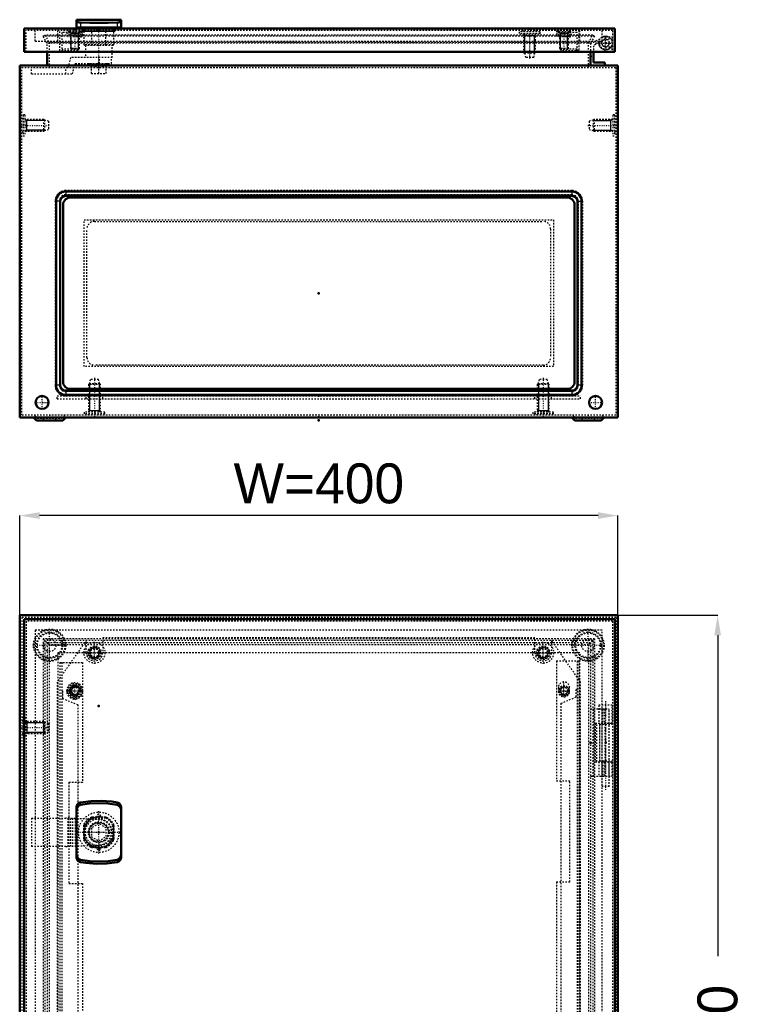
# Model space of a CAD drawing. Header units: millimetres. Extents: x 0 to 1537, y 0 to 1316.
# Tile 4 of 6: x 314 to 798, y 658 to 1316. Entities that reach past the tile are written whole.
import ezdxf

# ---------------------------------------------------------------- set-up
doc = ezdxf.new("R2010")
doc.units = ezdxf.units.MM
doc.linetypes.add('Center', pattern=[1.5, 0.45, -0.5, 0.05, -0.5])
doc.linetypes.add('Dashed', pattern=[2, 1, -1])
for name, color, linetype, lineweight in [('2d ConnectionPoints', 7, 'Continuous', 50), ('AM_0', 7, 'Continuous', 50), ('AM_4', 3, 'Continuous', 25), ('AM_5', 3, 'Continuous', 25), ('AM_7', 7, 'Center', 25), ('AM_9', 6, 'Dashed', 25)]:
    doc.layers.add(name, color=color, linetype=linetype, lineweight=lineweight)
doc.dimstyles.new('ISO-25', dxfattribs={"dimtxt": 2.5, "dimasz": 2.5, "dimexe": 1.25, "dimexo": 0.625, "dimtad": 1, "dimtxsty": 'Standard', "dimcen": 2.5, "dimadec": 0, "dimazin": 0, "dimtfac": 1, "dimtmove": 0, "dimatfit": 3, "dimfxl": 1, "dimarcsym": 0})

# ---------------------------------------------------------------- blocks, each defined once
blk = doc.blocks.new('20_AMP06040_MPL_0__0_in_MAS0604026R5_0__1300')
at = {"layer": 'AM_9'}
for p, q in [((658.57, 902.97), (369.57, 902.97)), ((369.57, 902.97), (369.57, 892.97)), ((658.57, 892.97), (658.57, 902.97)), ((358.57, 901.22), (339.07, 873.37)), ((358.57, 892.97), (358.57, 901.22)), ((689.07, 873.37), (669.57, 901.22)), ((669.57, 901.22), (669.57, 892.97)), ((339.07, 873.37), (339.07, 362.57)), ((689.07, 362.57), (689.07, 873.37)), ((339.07, 362.57), (358.57, 334.72)), ((669.57, 334.72), (689.07, 362.57)), ((358.57, 334.72), (358.57, 342.97)), ((369.57, 342.97), (369.57, 332.97)), ((658.57, 332.97), (658.57, 342.97)), ((669.57, 342.97), (669.57, 334.72)), ((369.57, 332.97), (658.57, 332.97))]:
    blk.add_line(p, q, dxfattribs=at)
for centre, start, end in [((364.07, 892.97), 180, 0), ((664.07, 892.97), 180, 0), ((364.07, 342.97), 0, 180), ((664.07, 342.97), 0, 180)]:
    blk.add_arc(centre, 5.5, start, end, dxfattribs=at)
blk = doc.blocks.new('21_MMSH06SS_0__right_1_0_in_MAS0604026R5_0__1300')
at = {"layer": 'AM_7'}
blk.add_line((705.77, 860.59), (705.77, 800.75), dxfattribs=at)
at = {"layer": 'AM_9'}
for p, q in [((695.77, 855.47), (708.27, 855.47)), ((697.77, 855.47), (697.77, 810.47)), ((701.27, 857.87), (701.27, 845.87)), ((710.27, 857.87), (701.27, 857.87)), ((703.27, 855.47), (703.27, 845.87)), ((703.32, 855.47), (703.32, 803.47)), ((703.5, 855.47), (703.5, 845.87)), ((704.51, 855.47), (704.51, 845.87)), ((705.27, 855.47), (705.27, 810.47)), ((708.22, 803.47), (708.22, 855.47)), ((708.27, 845.87), (708.27, 855.47)), ((710.27, 845.87), (710.27, 857.87)), ((698.86, 845.87), (710.27, 845.87)), ((698.86, 845.87), (698.86, 820.07)), ((699.87, 820.07), (699.87, 845.87)), ((698.86, 820.07), (710.27, 820.07)), ((701.27, 820.07), (701.27, 810.47)), ((703.27, 820.07), (703.27, 810.47)), ((703.5, 820.07), (703.5, 810.47)), ((704.51, 820.07), (704.51, 810.47)), ((708.27, 810.47), (708.27, 820.07)), ((710.27, 810.47), (710.27, 820.07)), ((695.77, 810.47), (710.27, 810.47)), ((708.22, 803.47), (703.32, 803.47))]:
    blk.add_line(p, q, dxfattribs=at)
blk = doc.blocks.new('23_ALL503_0_0__2_0_in_MAS0604026R5_0__1300')
at = {"layer": 'AM_0'}
for p, q in [((351.97, 756.6), (351.97, 789.33)), ((381.97, 789.33), (381.97, 756.6))]:
    blk.add_line(p, q, dxfattribs=at)
for points in [[(351.97, 789.33), (351.98, 789.65), (352.02, 789.96), (352.08, 790.27), (352.16, 790.57), (352.27, 790.86), (352.4, 791.14), (352.55, 791.41), (352.73, 791.66), (352.92, 791.9), (353.13, 792.11), (353.35, 792.3), (353.59, 792.47), (353.84, 792.62), (354.11, 792.74), (354.38, 792.83), (354.65, 792.9), (354.72, 792.91)], [(351.97, 787.34), (352.24, 788.94), (353.07, 790.33), (353.9, 790.99), (354.72, 791.29)], [(354.72, 792.91), (361.66, 793.77), (368.63, 793.95), (375.6, 793.45), (379.21, 792.91)], [(354.72, 791.29), (360.67, 792.16), (366.73, 792.47), (372.97, 792.18), (379.21, 791.29)], [(379.21, 792.91), (379.49, 792.85), (379.76, 792.76), (380.03, 792.65), (380.28, 792.51), (380.52, 792.34), (380.75, 792.16), (380.97, 791.95), (381.16, 791.72), (381.34, 791.47), (381.5, 791.21), (381.63, 790.93), (381.75, 790.64), (381.84, 790.34), (381.9, 790.04), (381.95, 789.72), (381.97, 789.41), (381.97, 789.33)], [(379.21, 791.29), (380.14, 790.93), (380.89, 790.3), (381.61, 789.15), (381.94, 787.82), (381.97, 787.34)], [(354.72, 754.65), (353.79, 755.01), (353.04, 755.64), (352.32, 756.78), (351.99, 758.11), (351.97, 758.59)], [(381.97, 758.59), (381.69, 756.99), (380.86, 755.6), (380.03, 754.94), (379.21, 754.65)], [(354.72, 753.02), (354.44, 753.08), (354.17, 753.17), (353.9, 753.28), (353.65, 753.42), (353.41, 753.59), (353.18, 753.78), (352.97, 753.99), (352.77, 754.21), (352.59, 754.46), (352.44, 754.72), (352.3, 755), (352.19, 755.29), (352.1, 755.59), (352.03, 755.9), (351.99, 756.21), (351.97, 756.53), (351.97, 756.6)], [(379.21, 754.65), (373.27, 753.78), (367.2, 753.47), (360.96, 753.75), (354.72, 754.65)], [(379.21, 753.02), (372.28, 752.16), (365.3, 751.99), (358.34, 752.49), (354.72, 753.02)], [(381.97, 756.6), (381.95, 756.29), (381.92, 755.97), (381.86, 755.66), (381.77, 755.36), (381.66, 755.07), (381.53, 754.79), (381.38, 754.52), (381.21, 754.27), (381.01, 754.04), (380.81, 753.82), (380.58, 753.63), (380.34, 753.46), (380.09, 753.32), (379.83, 753.19), (379.56, 753.1), (379.28, 753.03), (379.21, 753.02)]]:
    blk.add_lwpolyline(points, dxfattribs=at)
at = {"layer": 'AM_4'}
for p, q in [((354.72, 791.29), (354.72, 792.91)), ((379.21, 791.29), (379.21, 792.91)), ((354.72, 754.65), (354.72, 753.02)), ((379.21, 754.65), (379.21, 753.02))]:
    blk.add_line(p, q, dxfattribs=at)
at = {"layer": 'AM_5'}
blk.add_arc((366.97, 772.97), 10.08, 75, 15, dxfattribs=at)
at = {"layer": 'AM_7'}
for p, q in [((366.97, 758.79), (366.97, 787.14)), ((352.79, 772.97), (381.14, 772.97))]:
    blk.add_line(p, q, dxfattribs=at)
at = {"layer": 'AM_9'}
for p, q in [((371.58, 783.12), (362.35, 783.12)), ((321.97, 782.43), (344.92, 782.43)), ((321.97, 782.43), (321.97, 763.51)), ((367.33, 781.46), (344.92, 782.43)), ((346.25, 782.37), (346.25, 763.56)), ((348.1, 782.29), (348.1, 763.64)), ((349.32, 782.24), (349.32, 763.7)), ((351.17, 782.16), (351.17, 763.78)), ((356.82, 777.58), (356.82, 768.35)), ((357.07, 777.76), (357.57, 777.65)), ((357.07, 777.76), (357.07, 768.17)), ((357.57, 777.65), (357.57, 768.29)), ((366.97, 778.74), (361.97, 775.85)), ((362.29, 782.37), (362.17, 782.87)), ((371.76, 782.87), (362.17, 782.87)), ((371.65, 782.37), (362.29, 782.37)), ((371.97, 775.85), (366.97, 778.74)), ((371.76, 782.87), (371.65, 782.37)), ((376.37, 777.65), (376.87, 777.76)), ((376.37, 768.29), (376.37, 777.65)), ((376.87, 777.76), (376.87, 768.17)), ((377.12, 777.58), (377.12, 768.35)), ((361.97, 775.85), (361.97, 770.08)), ((361.97, 770.08), (366.97, 767.19)), ((366.97, 767.19), (371.97, 770.08)), ((371.97, 770.08), (371.97, 775.85)), ((344.92, 763.51), (321.97, 763.51)), ((344.92, 763.51), (367.33, 764.47)), ((357.57, 768.29), (357.07, 768.17)), ((362.17, 763.07), (362.29, 763.57)), ((362.29, 763.57), (371.65, 763.57)), ((371.65, 763.57), (371.76, 763.07)), ((376.87, 768.17), (376.37, 768.29)), ((371.76, 763.07), (362.17, 763.07)), ((371.58, 762.82), (362.35, 762.82))]:
    blk.add_line(p, q, dxfattribs=at)
for radius in [13.5, 9, 6.98, 6.59, 6.38]:
    blk.add_circle((366.97, 772.97), radius, dxfattribs=at)
for radius, start, end in [(11.15, 114.45123, 155.54877), (11.15, 24.45123, 65.54877), (11, 115.84193, 154.15807), (10.5, 116.46097, 153.53903), (8.5, 272.47583, 87.52417), (10.5, 26.46097, 63.53903), (11, 25.84193, 64.15807), (11.15, 204.45123, 245.54877), (11, 205.84193, 244.15807), (10.5, 206.46097, 243.53903), (11.15, 294.45123, 335.54877), (10.5, 296.46097, 333.53903), (11, 295.84193, 334.15807)]:
    blk.add_arc((366.97, 772.97), radius, start, end, dxfattribs=at)
blk = doc.blocks.new('24_ADP06040R5_0__0_in_MAS0604026R5_0__1300')
at = {"layer": 'AM_0'}
for p, q in [((316.97, 915.47), (711.97, 915.47)), ((316.97, 915.47), (316.97, 320.47)), ((711.97, 915.47), (711.97, 320.47)), ((316.97, 320.47), (711.97, 320.47))]:
    blk.add_line(p, q, dxfattribs=at)
at = {"layer": 'AM_5'}
for centre, radius in [((350.97, 867.47), 2.39), ((677.97, 867.47), 2.39), ((350.97, 368.47), 2.39), ((677.97, 368.47), 2.39), ((654.97, 360.47), 3.23)]:
    blk.add_arc(centre, radius, 75, 15, dxfattribs=at)
at = {"layer": 'AM_7'}
for p, q in [((350.97, 861.69), (350.97, 873.24)), ((674.03, 869.72), (681.9, 869.72)), ((677.97, 863.28), (677.97, 873.65)), ((345.19, 867.47), (356.74, 867.47)), ((674.03, 867.22), (681.9, 867.22)), ((674.29, 867.47), (681.64, 867.47)), ((365.65, 783.72), (368.28, 783.72)), ((365.65, 762.22), (368.28, 762.22)), ((365.65, 473.72), (368.28, 473.72)), ((365.65, 452.22), (368.28, 452.22)), ((347.03, 368.72), (354.9, 368.72)), ((350.97, 362.28), (350.97, 372.65)), ((677.97, 362.69), (677.97, 374.24)), ((347.03, 366.22), (354.9, 366.22)), ((347.29, 368.47), (354.64, 368.47)), ((654.97, 353.12), (654.97, 367.82)), ((672.19, 368.47), (683.74, 368.47)), ((647.62, 360.47), (662.32, 360.47))]:
    blk.add_line(p, q, dxfattribs=at)
at = {"layer": 'AM_9'}
for p, q in [((318.47, 913.97), (318.47, 321.97)), ((710.47, 913.97), (318.47, 913.97)), ((710.47, 913.97), (710.47, 321.97)), ((324.47, 907.97), (324.47, 327.97)), ((703.47, 907.97), (324.47, 907.97)), ((703.47, 327.97), (703.47, 907.97)), ((339.47, 892.97), (339.47, 342.97)), ((688.47, 892.97), (339.47, 892.97)), ((688.47, 342.97), (688.47, 892.97)), ((340.97, 886.47), (340.97, 348.47)), ((340.97, 886.47), (355.97, 886.47)), ((342.17, 886.47), (342.17, 348.47)), ((355.97, 886.47), (355.97, 806.17)), ((672.97, 887.47), (687.97, 887.47)), ((672.97, 887.47), (672.97, 807.17)), ((686.77, 887.47), (686.77, 349.47)), ((687.97, 887.47), (687.97, 349.47)), ((674.22, 869.72), (674.22, 867.22)), ((681.72, 867.22), (681.72, 869.72)), ((342.17, 867.47), (342.72, 867.47)), ((342.72, 867.47), (342.72, 862.46)), ((342.72, 862.46), (352.97, 858.21)), ((675.97, 859.21), (686.22, 863.46)), ((686.22, 868.47), (686.77, 868.47)), ((686.22, 863.46), (686.22, 868.47)), ((352.97, 858.21), (352.97, 376.73)), ((675.97, 859.21), (675.97, 377.73)), ((701.67, 845.22), (701.67, 820.72)), ((701.67, 845.22), (710.47, 845.22)), ((701.88, 820.72), (701.88, 845.22)), ((703.17, 845.22), (703.17, 820.72)), ((705.77, 845.22), (705.77, 820.72)), ((701.67, 820.72), (710.47, 820.72)), ((346.97, 806.17), (346.97, 738.77)), ((355.97, 806.17), (346.97, 806.17)), ((681.97, 807.17), (672.97, 807.17)), ((681.97, 739.77), (681.97, 807.17)), ((365.72, 783.12), (362, 783.12)), ((365.72, 783.72), (365.72, 783.12)), ((368.22, 783.12), (368.22, 783.72)), ((371.93, 783.12), (368.22, 783.12)), ((356.82, 777.93), (356.82, 768)), ((377.12, 768), (377.12, 777.93)), ((362, 762.82), (365.72, 762.82)), ((365.72, 762.82), (365.72, 762.22)), ((368.22, 762.22), (368.22, 762.82)), ((368.22, 762.82), (371.93, 762.82)), ((346.97, 738.77), (355.97, 738.77)), ((355.97, 738.77), (355.97, 496.17)), ((672.97, 739.77), (672.97, 497.17)), ((672.97, 739.77), (681.97, 739.77)), ((346.97, 496.17), (346.97, 428.77)), ((355.97, 496.17), (346.97, 496.17)), ((681.97, 497.17), (672.97, 497.17)), ((681.97, 429.77), (681.97, 497.17)), ((356.82, 467.93), (356.82, 458)), ((365.72, 473.12), (362, 473.12)), ((365.72, 473.72), (365.72, 473.12)), ((368.22, 473.12), (368.22, 473.72)), ((371.93, 473.12), (368.22, 473.12)), ((377.12, 458), (377.12, 467.93)), ((362, 452.82), (365.72, 452.82)), ((365.72, 452.82), (365.72, 452.22)), ((368.22, 452.22), (368.22, 452.82)), ((368.22, 452.82), (371.93, 452.82)), ((346.97, 428.77), (355.97, 428.77)), ((355.97, 428.77), (355.97, 348.47)), ((672.97, 429.77), (672.97, 349.47)), ((672.97, 429.77), (681.97, 429.77)), ((701.67, 415.22), (701.67, 390.72)), ((701.67, 415.22), (710.47, 415.22)), ((701.88, 390.72), (701.88, 415.22)), ((703.17, 415.22), (703.17, 390.72)), ((705.77, 415.22), (705.77, 390.72)), ((701.67, 390.72), (710.47, 390.72)), ((352.97, 376.73), (342.72, 372.47)), ((686.22, 373.47), (675.97, 377.73)), ((342.72, 372.47), (342.72, 367.47)), ((347.22, 368.72), (347.22, 366.22)), ((354.72, 366.22), (354.72, 368.72)), ((686.22, 368.47), (686.22, 373.47)), ((342.72, 367.47), (342.17, 367.47)), ((686.77, 368.47), (686.22, 368.47)), ((672.97, 349.47), (687.97, 349.47)), ((339.47, 342.97), (688.47, 342.97)), ((340.97, 348.47), (355.97, 348.47)), ((324.47, 327.97), (703.47, 327.97)), ((710.47, 321.97), (318.47, 321.97))]:
    blk.add_line(p, q, dxfattribs=at)
for centre, radius in [((350.97, 867.47), 5.01), ((350.97, 867.47), 4.56), ((350.97, 867.47), 3.81), ((350.97, 867.47), 3.66), ((350.97, 867.47), 3.5), ((350.97, 867.47), 3.25), ((350.97, 867.47), 3), ((350.97, 867.47), 2.39), ((677.97, 867.47), 3.5), ((677.97, 867.47), 3), ((677.97, 867.47), 2.39), ((350.97, 368.47), 3.5), ((350.97, 368.47), 3), ((350.97, 368.47), 2.39), ((677.97, 368.47), 5.01), ((677.97, 368.47), 4.56), ((677.97, 368.47), 3.81), ((677.97, 368.47), 3.66), ((677.97, 368.47), 3.5), ((677.97, 368.47), 3.25), ((677.97, 368.47), 3), ((677.97, 368.47), 2.39), ((654.97, 360.47), 7), ((654.97, 360.47), 4.5), ((654.97, 360.47), 4.08), ((654.97, 360.47), 4), ((654.97, 360.47), 3.5), ((654.97, 360.47), 2.75)]:
    blk.add_circle(centre, radius, dxfattribs=at)
for centre, radius, start, end in [((350.97, 867.47), 5.5, 24.57409, 335.42591), ((677.97, 869.72), 3.75, 0, 180), ((350.97, 867.47), 5.05, 351.9955, 8.0045), ((677.97, 867.22), 3.75, 180, 0), ((366.97, 772.97), 11.3, 116.07361, 153.92639), ((366.97, 783.72), 1.25, 0, 180), ((366.97, 772.97), 11.3, 26.07361, 63.92639), ((366.97, 772.97), 11.3, 206.07361, 243.92639), ((366.97, 772.97), 11.3, 296.07361, 333.92639), ((366.97, 762.22), 1.25, 180, 0), ((366.97, 473.72), 1.25, 0, 180), ((366.97, 462.97), 11.3, 116.07361, 153.92639), ((366.97, 462.97), 11.3, 26.07361, 63.92639), ((366.97, 462.97), 11.3, 206.07361, 243.92639), ((366.97, 462.97), 11.3, 296.07361, 333.92639), ((366.97, 452.22), 1.25, 180, 360), ((350.97, 368.72), 3.75, 0, 180), ((677.97, 368.47), 5.05, 171.9955, 188.0045), ((677.97, 368.47), 5.5, 204.57409, 155.42591), ((350.97, 366.22), 3.75, 180, 0)]:
    blk.add_arc(centre, radius, start, end, dxfattribs=at)
blk = doc.blocks.new('26_MAS0604026_0__0_in_MAS0604026R5_0__1300')
at = {"layer": 'AM_0'}
for p, q in [((314.07, 917.97), (714.07, 917.97)), ((314.07, 917.97), (314.07, 317.97)), ((714.07, 917.97), (714.07, 317.97)), ((314.07, 317.97), (714.07, 317.97))]:
    blk.add_line(p, q, dxfattribs=at)
at = {"layer": 'AM_5'}
for p, q in [((317.57, 846.97), (318.74, 846.2)), ((318.74, 846.97), (318.74, 838.97)), ((330.57, 846.2), (318.74, 846.2)), ((317.57, 838.97), (318.74, 839.73)), ((330.57, 839.73), (318.74, 839.73)), ((697.57, 396.2), (709.39, 396.2)), ((710.57, 396.97), (709.39, 396.2)), ((709.39, 388.97), (709.39, 396.97)), ((697.57, 389.73), (709.39, 389.73)), ((710.57, 388.97), (709.39, 389.73))]:
    blk.add_line(p, q, dxfattribs=at)
for centre in [(364.07, 892.97), (664.07, 892.97), (364.07, 342.97), (664.07, 342.97)]:
    blk.add_arc(centre, 3.23, 75, 15, dxfattribs=at)
at = {"layer": 'AM_7'}
for p, q in [((334.07, 886.65), (334.07, 909.29)), ((694.07, 886.65), (694.07, 909.29)), ((322.75, 897.97), (345.39, 897.97)), ((364.07, 885.62), (364.07, 900.32)), ((664.07, 885.62), (664.07, 900.32)), ((682.75, 897.97), (705.39, 897.97)), ((356.72, 892.97), (371.42, 892.97)), ((656.72, 892.97), (671.42, 892.97)), ((314.57, 842.97), (334.26, 842.97)), ((693.87, 392.97), (713.56, 392.97)), ((334.07, 326.65), (334.07, 349.29)), ((364.07, 335.62), (364.07, 350.32)), ((664.07, 335.62), (664.07, 350.32)), ((694.07, 326.65), (694.07, 349.29)), ((356.72, 342.97), (371.42, 342.97)), ((656.72, 342.97), (671.42, 342.97)), ((322.75, 337.97), (345.39, 337.97)), ((682.75, 337.97), (705.39, 337.97)), ((329.07, 317.9), (329.07, 319.44)), ((344.82, 322.38), (344.82, 317.76)), ((683.31, 322.38), (683.31, 317.76)), ((699.07, 317.9), (699.07, 319.44))]:
    blk.add_line(p, q, dxfattribs=at)
at = {"layer": 'AM_9'}
for p, q in [((712.67, 916.57), (315.47, 916.57)), ((315.47, 916.57), (315.47, 319.37)), ((712.67, 916.57), (712.67, 319.37)), ((333.77, 898.27), (329.71, 902.32)), ((698.42, 902.32), (329.71, 902.32)), ((329.71, 902.32), (329.71, 333.61)), ((698.42, 902.32), (694.37, 898.27)), ((698.42, 902.32), (698.42, 333.61)), ((697.21, 901.11), (330.92, 901.11)), ((330.92, 901.11), (330.92, 334.82)), ((332.37, 899.67), (332.37, 336.27)), ((695.77, 899.67), (332.37, 899.67)), ((694.37, 898.27), (333.77, 898.27)), ((333.77, 898.27), (333.77, 337.67)), ((694.37, 898.27), (694.37, 337.67)), ((695.77, 899.67), (695.77, 336.27)), ((697.21, 901.11), (697.21, 334.82)), ((317.57, 849.97), (316.37, 849.97)), ((316.37, 849.97), (316.37, 835.97)), ((317.57, 849.97), (317.57, 835.97)), ((316.37, 847.47), (315.47, 847.05)), ((330.07, 846.97), (317.57, 846.97)), ((330.57, 846.47), (330.07, 846.97)), ((330.07, 846.97), (330.07, 838.97)), ((333.37, 845.72), (330.57, 846.47)), ((330.57, 846.47), (330.57, 839.47)), ((333.37, 845.72), (333.37, 840.22)), ((315.47, 838.89), (316.37, 838.47)), ((316.37, 835.97), (317.57, 835.97)), ((317.57, 838.97), (330.07, 838.97)), ((330.07, 838.97), (330.57, 839.47)), ((330.57, 839.47), (333.37, 840.22)), ((697.57, 396.47), (694.77, 395.72)), ((694.77, 395.72), (694.77, 390.22)), ((698.07, 396.97), (697.57, 396.47)), ((697.57, 396.47), (697.57, 389.47)), ((710.57, 396.97), (698.07, 396.97)), ((698.07, 396.97), (698.07, 388.97)), ((711.77, 399.97), (710.57, 399.97)), ((710.57, 399.97), (710.57, 385.97)), ((711.77, 399.97), (711.77, 385.97)), ((712.67, 397.05), (711.77, 397.47)), ((694.77, 390.22), (697.57, 389.47)), ((697.57, 389.47), (698.07, 388.97)), ((698.07, 388.97), (710.57, 388.97)), ((711.77, 388.47), (712.67, 388.89)), ((710.57, 385.97), (711.77, 385.97)), ((329.71, 333.61), (333.77, 337.67)), ((695.77, 336.27), (332.37, 336.27)), ((694.37, 337.67), (333.77, 337.67)), ((694.37, 337.67), (698.42, 333.61)), ((698.42, 333.61), (329.71, 333.61)), ((697.21, 334.82), (330.92, 334.82)), ((315.47, 319.37), (712.67, 319.37)), ((324.72, 319.37), (324.72, 317.97)), ((333.42, 317.97), (333.42, 319.37)), ((337.78, 319.37), (340.58, 322.17)), ((341.16, 320.77), (338.36, 317.97)), ((340.58, 322.17), (687.55, 322.17)), ((341.16, 320.77), (686.97, 320.77)), ((344.82, 322.17), (344.82, 317.97)), ((359.07, 320.77), (359.07, 322.17)), ((364.07, 320.77), (364.07, 322.17)), ((664.07, 320.77), (664.07, 322.17)), ((669.07, 320.77), (669.07, 322.17)), ((683.31, 322.17), (683.31, 317.97)), ((686.97, 320.77), (689.77, 317.97)), ((690.35, 319.37), (687.55, 322.17)), ((694.72, 319.37), (694.72, 317.97)), ((703.42, 317.97), (703.42, 319.37))]:
    blk.add_line(p, q, dxfattribs=at)
for centre, radius in [((334.07, 897.97), 10.78), ((334.07, 897.97), 10.2), ((694.07, 897.97), 10.78), ((694.07, 897.97), 10.2), ((334.07, 897.97), 8.78), ((334.07, 897.97), 8.2), ((334.07, 897.97), 4.25), ((694.07, 897.97), 8.78), ((694.07, 897.97), 8.2), ((694.07, 897.97), 4.25), ((364.07, 892.97), 7), ((364.07, 892.97), 4.5), ((364.07, 892.97), 4.08), ((364.07, 892.97), 4), ((364.07, 892.97), 3.5), ((364.07, 892.97), 2.75), ((664.07, 892.97), 7), ((664.07, 892.97), 4.5), ((664.07, 892.97), 4.08), ((664.07, 892.97), 4), ((664.07, 892.97), 3.5), ((664.07, 892.97), 2.75), ((364.07, 342.97), 7), ((664.07, 342.97), 7), ((334.07, 337.97), 10.78), ((334.07, 337.97), 10.2), ((334.07, 337.97), 8.78), ((334.07, 337.97), 8.2), ((334.07, 337.97), 4.25), ((364.07, 342.97), 4.5), ((364.07, 342.97), 4.08), ((364.07, 342.97), 4), ((364.07, 342.97), 3.5), ((364.07, 342.97), 2.75), ((664.07, 342.97), 4.5), ((664.07, 342.97), 4.08), ((664.07, 342.97), 4), ((664.07, 342.97), 3.5), ((664.07, 342.97), 2.75), ((694.07, 337.97), 10.78), ((694.07, 337.97), 10.2), ((694.07, 337.97), 8.78), ((694.07, 337.97), 8.2), ((694.07, 337.97), 4.25)]:
    blk.add_circle(centre, radius, dxfattribs=at)
blk = doc.blocks.new('45_AG02_GPG_0__0_in_MAS0604026R5_0__1300')
at = {"layer": 'AM_0'}
for p, q in [((345.07, 1198.23), (683.07, 1198.23)), ((341.07, 1072.23), (341.07, 1194.23)), ((687.07, 1194.23), (687.07, 1072.23)), ((683.07, 1068.23), (345.07, 1068.23))]:
    blk.add_line(p, q, dxfattribs=at)
for centre, start, end in [((345.07, 1194.23), 90, 180), ((683.07, 1194.23), 0, 90), ((345.07, 1072.23), 180, 270), ((683.07, 1072.23), 270, 0)]:
    blk.add_arc(centre, 4, start, end, dxfattribs=at)
at = {"layer": 'AM_9'}
for p, q in [((357.07, 1084.23), (357.07, 1182.23)), ((357.07, 1182.23), (671.07, 1182.23)), ((671.07, 1182.23), (671.07, 1084.23)), ((671.07, 1084.23), (357.07, 1084.23))]:
    blk.add_line(p, q, dxfattribs=at)
blk = doc.blocks.new('46_AF02R5_GP_0__0_in_MAS0604026R5_0__1300')
at = {"layer": 'AM_0'}
for p, q in [((343.07, 1074.23), (343.07, 1192.23)), ((348.07, 1197.23), (680.07, 1197.23)), ((685.07, 1192.23), (685.07, 1074.23)), ((680.07, 1069.23), (348.07, 1069.23))]:
    blk.add_line(p, q, dxfattribs=at)
for centre, start, end in [((348.07, 1192.23), 90, 180), ((680.07, 1192.23), 360, 90), ((348.07, 1074.23), 180, 270), ((680.07, 1074.23), 270, 0)]:
    blk.add_arc(centre, 5, start, end, dxfattribs=at)
blk = doc.blocks.new('47_AMP06040_MPL_0__0_in_MAS0604026R5_0__1300')
at = {"layer": 'AM_9'}
for p, q in [((339.07, 1064.73), (689.07, 1064.73)), ((339.07, 1062.73), (339.07, 1064.73)), ((339.07, 1062.73), (689.07, 1062.73)), ((358.57, 1062.73), (358.57, 1064.73)), ((369.57, 1062.73), (369.57, 1064.73)), ((658.57, 1062.73), (658.57, 1064.73)), ((669.57, 1062.73), (669.57, 1064.73)), ((689.07, 1062.73), (689.07, 1064.73))]:
    blk.add_line(p, q, dxfattribs=at)
blk = doc.blocks.new('48_MMSH06SS_0__right_1_0_in_MAS0604026R5_0__1300')
at = {"layer": 'AM_7'}
for p, q in [((705.77, 1295.71), (705.77, 1305.16)), ((701.04, 1300.43), (710.49, 1300.43))]:
    blk.add_line(p, q, dxfattribs=at)
at = {"layer": 'AM_9'}
blk.add_arc((705.77, 1300.43), 4.5, 180, 120.2, dxfattribs=at)
blk = doc.blocks.new('49_ALL503_0_0__1_0_in_MAS0604026R5_0__1300')
at = {"layer": 'AM_0'}
for p, q in [((351.97, 1316.03), (351.97, 1310.83)), ((381.97, 1316.03), (351.97, 1316.03)), ((381.97, 1310.83), (351.97, 1310.83)), ((353.47, 1310.83), (353.47, 1310.23)), ((380.47, 1310.23), (380.47, 1310.83)), ((381.97, 1316.03), (381.97, 1310.83))]:
    blk.add_line(p, q, dxfattribs=at)
for points in [[(354.72, 1314.13), (353.79, 1314.2), (353.04, 1314.33), (352.32, 1314.55), (351.99, 1314.78), (351.97, 1314.86)], [(379.21, 1314.13), (373.27, 1313.94), (367.2, 1313.87), (360.96, 1313.93), (354.72, 1314.13)], [(381.97, 1314.86), (381.69, 1314.59), (380.86, 1314.32), (380.03, 1314.19), (379.21, 1314.13)]]:
    blk.add_lwpolyline(points, dxfattribs=at)
at = {"layer": 'AM_4'}
for p, q in [((354.72, 1314.13), (354.72, 1310.83)), ((379.21, 1314.13), (379.21, 1310.83))]:
    blk.add_line(p, q, dxfattribs=at)
at = {"layer": 'AM_5'}
for p, q in [((355.97, 1309.83), (356.64, 1308.73)), ((377.97, 1309.83), (377.29, 1308.73)), ((355.97, 1308.33), (377.97, 1308.33))]:
    blk.add_line(p, q, dxfattribs=at)
at = {"layer": 'AM_9'}
for p, q in [((377.12, 1309.83), (356.82, 1309.83)), ((357.07, 1299.33), (357.07, 1309.83)), ((362.17, 1309.83), (362.17, 1299.33)), ((362.35, 1310.23), (362.35, 1309.83)), ((371.58, 1309.83), (371.58, 1310.23)), ((371.76, 1299.33), (371.76, 1309.83)), ((376.87, 1309.83), (376.87, 1299.33)), ((357.57, 1298.83), (357.07, 1299.33)), ((376.87, 1299.33), (357.07, 1299.33)), ((376.37, 1298.83), (357.57, 1298.83)), ((357.97, 1298.83), (357.97, 1290.66)), ((362.17, 1299.33), (362.29, 1298.83)), ((371.65, 1298.83), (371.76, 1299.33)), ((375.97, 1290.66), (375.97, 1298.83)), ((376.87, 1299.33), (376.37, 1298.83)), ((348.1, 1290.66), (346.25, 1283.77)), ((375.97, 1290.66), (348.1, 1290.66)), ((367.33, 1286.66), (367.33, 1290.66)), ((375.47, 1286.66), (375.47, 1290.66)), ((346.25, 1283.77), (321.97, 1283.77)), ((321.97, 1279.77), (321.97, 1283.77)), ((344.92, 1279.77), (344.92, 1283.77)), ((349.32, 1279.77), (351.17, 1286.66)), ((351.17, 1286.66), (375.47, 1286.66)), ((360.38, 1285.47), (361.97, 1284.9)), ((360.38, 1285.47), (373.55, 1285.47)), ((361.97, 1286.64), (360.58, 1286.64)), ((360.58, 1286.64), (373.35, 1286.64)), ((361.97, 1286.64), (361.97, 1286.66)), ((361.97, 1280.16), (361.97, 1285.18)), ((366.97, 1286.64), (366.97, 1286.66)), ((366.97, 1280.16), (366.97, 1285.18)), ((371.97, 1286.64), (371.97, 1286.66)), ((373.35, 1286.64), (371.97, 1286.64)), ((371.97, 1284.9), (373.55, 1285.47)), ((371.97, 1280.16), (371.97, 1285.18)), ((321.97, 1279.77), (349.32, 1279.77)), ((361.97, 1280.16), (371.97, 1280.16))]:
    blk.add_line(p, q, dxfattribs=at)
for points in [[(361.97, 1285.18), (364.42, 1284.9), (366.97, 1285.18)], [(366.97, 1285.18), (369.42, 1284.9), (371.97, 1285.18)]]:
    blk.add_lwpolyline(points, dxfattribs=at)
for centre, start, end in [((360.59, 1286.04), 90.32177, 250), ((373.35, 1286.04), 290, 89.67823)]:
    blk.add_arc(centre, 0.6, start, end, dxfattribs=at)
blk = doc.blocks.new('50_ALL503_0_0__2_0_in_MAS0604026R5_0__1300')
at = {"layer": 'AM_5'}
for p, q in [((355.97, 1309.83), (356.64, 1308.73)), ((377.97, 1309.83), (377.29, 1308.73)), ((377.97, 1308.33), (355.97, 1308.33))]:
    blk.add_line(p, q, dxfattribs=at)
at = {"layer": 'AM_7'}
blk.add_line((366.97, 1282.75), (366.97, 1311.84), dxfattribs=at)
blk = doc.blocks.new('51_ADP06040R5_0__0_in_MAS0604026R5_0__1300')
at = {"layer": 'AM_0'}
for p, q in [((316.97, 1294.53), (316.97, 1310.23)), ((316.97, 1310.23), (711.97, 1310.23)), ((711.97, 1310.23), (711.97, 1294.53)), ((711.97, 1294.53), (316.97, 1294.53))]:
    blk.add_line(p, q, dxfattribs=at)
at = {"layer": 'AM_5'}
for p, q in [((347.97, 1307.13), (348.58, 1307.13)), ((347.97, 1307.13), (353.97, 1307.13)), ((348.58, 1305.73), (348.58, 1307.13)), ((348.58, 1296.13), (348.58, 1305.73)), ((353.35, 1305.73), (353.35, 1307.13)), ((353.97, 1307.13), (353.35, 1307.13)), ((353.35, 1296.13), (353.35, 1305.73)), ((650.97, 1306.63), (651.56, 1305.73)), ((650.97, 1305.46), (658.97, 1305.46)), ((651.56, 1305.73), (651.73, 1305.46)), ((651.73, 1293.63), (651.73, 1305.46)), ((658.38, 1305.73), (658.2, 1305.46)), ((658.2, 1293.63), (658.2, 1305.46)), ((658.97, 1306.63), (658.38, 1305.73)), ((674.97, 1307.13), (675.58, 1307.13)), ((674.97, 1307.13), (680.97, 1307.13)), ((675.58, 1305.73), (675.58, 1307.13)), ((675.58, 1296.13), (675.58, 1305.73)), ((680.35, 1305.73), (680.35, 1307.13)), ((680.97, 1307.13), (680.35, 1307.13)), ((680.35, 1296.13), (680.35, 1305.73))]:
    blk.add_line(p, q, dxfattribs=at)
at = {"layer": 'AM_7'}
for p, q in [((654.97, 1309.63), (654.97, 1289.94)), ((350.97, 1309.36), (350.97, 1295.5)), ((677.97, 1309.36), (677.97, 1295.5))]:
    blk.add_line(p, q, dxfattribs=at)
at = {"layer": 'AM_9'}
for p, q in [((356.82, 1308.73), (356.82, 1310.23)), ((362, 1308.73), (362, 1310.23)), ((365.72, 1308.73), (365.72, 1310.23)), ((368.22, 1308.73), (368.22, 1310.23)), ((371.93, 1308.73), (371.93, 1310.23)), ((377.12, 1308.73), (377.12, 1310.23)), ((318.47, 1294.53), (318.47, 1308.73)), ((710.47, 1308.73), (318.47, 1308.73)), ((324.47, 1301.73), (324.47, 1308.73)), ((339.47, 1301.73), (339.47, 1308.73)), ((340.97, 1295.23), (340.97, 1308.73)), ((342.17, 1307.53), (342.17, 1295.23)), ((355.97, 1307.53), (342.17, 1307.53)), ((345.47, 1307.53), (345.95, 1305.59)), ((355.98, 1305.59), (345.95, 1305.59)), ((346.41, 1308.73), (347.15, 1305.73)), ((346.97, 1307.53), (346.97, 1308.73)), ((347.22, 1307.53), (347.22, 1308.73)), ((354.62, 1304.53), (347.31, 1304.53)), ((347.47, 1308.73), (347.47, 1307.93)), ((354.47, 1307.93), (347.47, 1307.93)), ((347.72, 1305.73), (347.72, 1304.53)), ((347.97, 1307.93), (347.97, 1296.75)), ((353.97, 1296.75), (353.97, 1307.93)), ((354.22, 1304.53), (354.22, 1305.73)), ((354.47, 1307.93), (354.47, 1308.73)), ((354.72, 1307.53), (354.72, 1308.73)), ((354.78, 1305.73), (355.53, 1308.73)), ((355.97, 1305.73), (355.97, 1308.73)), ((355.98, 1305.59), (356.02, 1305.73)), ((647.97, 1307.83), (647.97, 1306.63)), ((661.97, 1307.83), (647.97, 1307.83)), ((661.97, 1306.63), (647.97, 1306.63)), ((650.89, 1308.73), (650.47, 1307.83)), ((650.97, 1306.63), (650.97, 1294.13)), ((658.97, 1294.13), (658.97, 1306.63)), ((659.47, 1307.83), (659.05, 1308.73)), ((661.97, 1306.63), (661.97, 1307.83)), ((672.92, 1305.73), (672.95, 1305.59)), ((682.98, 1305.59), (672.95, 1305.59)), ((672.97, 1308.73), (672.97, 1305.73)), ((686.77, 1307.53), (672.97, 1307.53)), ((673.41, 1308.73), (674.15, 1305.73)), ((674.22, 1307.53), (674.22, 1308.73)), ((681.62, 1304.53), (674.31, 1304.53)), ((674.47, 1308.73), (674.47, 1307.93)), ((681.47, 1307.93), (674.47, 1307.93)), ((674.72, 1305.73), (674.72, 1304.53)), ((674.97, 1307.93), (674.97, 1296.75)), ((680.97, 1296.75), (680.97, 1307.93)), ((681.22, 1304.53), (681.22, 1305.73)), ((681.47, 1307.93), (681.47, 1308.73)), ((681.72, 1307.53), (681.72, 1308.73)), ((681.78, 1305.73), (682.53, 1308.73)), ((681.97, 1307.53), (681.97, 1308.73)), ((682.98, 1305.59), (683.46, 1307.53)), ((686.77, 1295.23), (686.77, 1307.53)), ((687.97, 1308.73), (687.97, 1295.23)), ((688.47, 1301.73), (688.47, 1308.73)), ((703.47, 1301.73), (703.47, 1308.73)), ((705.77, 1304.53), (710.47, 1304.53)), ((710.47, 1303.03), (705.77, 1303.03)), ((710.47, 1308.73), (710.47, 1294.53)), ((324.47, 1301.73), (703.47, 1301.73)), ((352.97, 1296.43), (342.17, 1296.43)), ((342.72, 1296.43), (342.72, 1295.23)), ((347.97, 1296.75), (348.58, 1296.13)), ((353.97, 1296.75), (347.97, 1296.75)), ((352.97, 1295.23), (352.97, 1296.43)), ((353.35, 1296.13), (353.97, 1296.75)), ((674.97, 1296.75), (675.58, 1296.13)), ((680.97, 1296.75), (674.97, 1296.75)), ((675.97, 1296.43), (675.97, 1295.23)), ((686.77, 1296.43), (675.97, 1296.43)), ((680.35, 1296.13), (680.97, 1296.75)), ((686.22, 1296.43), (686.22, 1295.23)), ((705.77, 1297.83), (710.47, 1297.83)), ((710.47, 1296.33), (705.77, 1296.33)), ((352.97, 1295.23), (340.97, 1295.23)), ((353.35, 1296.13), (348.58, 1296.13)), ((650.97, 1294.13), (651.47, 1293.63)), ((658.97, 1294.13), (650.97, 1294.13)), ((651.47, 1293.63), (652.22, 1290.83)), ((658.47, 1293.63), (651.47, 1293.63)), ((657.72, 1290.83), (652.22, 1290.83)), ((657.72, 1290.83), (658.47, 1293.63)), ((658.47, 1293.63), (658.97, 1294.13)), ((680.35, 1296.13), (675.58, 1296.13)), ((687.97, 1295.23), (675.97, 1295.23))]:
    blk.add_line(p, q, dxfattribs=at)
for centre, radius, start, end in [((347.31, 1305.93), 1.4, 194, 270), ((354.62, 1305.93), 1.4, 270, 346), ((674.31, 1305.93), 1.4, 194, 270), ((681.62, 1305.93), 1.4, 270, 346), ((705.77, 1300.43), 2.6, 90, 270), ((705.77, 1300.43), 4.1, 90, 124.12329), ((705.77, 1300.43), 4.1, 161.51399, 270)]:
    blk.add_arc(centre, radius, start, end, dxfattribs=at)
blk = doc.blocks.new('52_MMSH06SS_0__right_2_0_in_MAS0604026R5_0__1300')
at = {"layer": 'AM_0'}
for p, q in [((697.77, 1294.53), (697.77, 1287.53)), ((705.27, 1285.53), (695.77, 1285.53)), ((697.77, 1287.53), (705.27, 1287.53)), ((705.27, 1287.53), (705.27, 1285.53))]:
    blk.add_line(p, q, dxfattribs=at)
at = {"layer": 'AM_9'}
for p, q in [((695.77, 1299.82), (703.5, 1304.32)), ((704.51, 1302.59), (697.77, 1298.67)), ((697.77, 1298.67), (697.77, 1294.53)), ((699.87, 1299.89), (698.86, 1301.62)), ((701.27, 1300.43), (703.27, 1300.43))]:
    blk.add_line(p, q, dxfattribs=at)
for radius in [4.5, 2.45]:
    blk.add_circle((705.77, 1300.43), radius, dxfattribs=at)
blk.add_arc((705.77, 1300.43), 2.5, 180, 120.2, dxfattribs=at)
blk = doc.blocks.new('53_MAS0604026_0__0_in_MAS0604026R5_0__1300')
at = {"layer": 'AM_0'}
for p, q in [((332.37, 1285.43), (332.37, 1294.53)), ((695.77, 1294.53), (695.77, 1285.43)), ((314.07, 1050.23), (314.07, 1285.43)), ((314.07, 1285.43), (714.07, 1285.43)), ((714.07, 1285.43), (714.07, 1050.23)), ((683.31, 1201.23), (344.82, 1201.23)), ((683.31, 1198.43), (344.82, 1198.43)), ((338.36, 1194.77), (338.36, 1071.7)), ((689.77, 1194.77), (689.77, 1071.7)), ((683.31, 1068.03), (344.82, 1068.03)), ((683.31, 1065.23), (344.82, 1065.23)), ((714.07, 1050.23), (314.07, 1050.23)), ((323.29, 1050.23), (325.29, 1048.23)), ((325.29, 1048.23), (342.85, 1048.23)), ((342.85, 1048.23), (344.85, 1050.23)), ((683.29, 1050.23), (685.29, 1048.23)), ((685.29, 1048.23), (702.85, 1048.23)), ((702.85, 1048.23), (704.85, 1050.23))]:
    blk.add_line(p, q, dxfattribs=at)
for centre in [(329.07, 1060.23), (699.07, 1060.23)]:
    blk.add_circle(centre, 4.35, dxfattribs=at)
for centre, radius, start, end in [((344.82, 1194.77), 6.46, 90, 179.99945), ((344.82, 1194.77), 3.66, 90, 173.10935), ((683.31, 1194.77), 6.46, 0.00055, 90), ((683.31, 1194.77), 3.66, 6.89062, 90), ((344.82, 1071.7), 6.46, 180.00055, 270), ((344.82, 1071.7), 3.66, 186.89064, 270), ((683.31, 1071.7), 6.46, 270, 359.99945), ((683.31, 1071.7), 3.66, 270, 353.10936)]:
    blk.add_arc(centre, radius, start, end, dxfattribs=at)
at = {"layer": 'AM_4'}
for p, q in [((344.82, 1201.23), (344.82, 1198.43)), ((683.31, 1201.23), (683.31, 1198.43)), ((341.16, 1194.77), (338.36, 1194.77)), ((686.97, 1194.77), (689.77, 1194.77)), ((341.16, 1071.7), (338.36, 1071.7)), ((344.82, 1068.03), (344.82, 1065.23)), ((683.31, 1068.03), (683.31, 1065.23)), ((689.77, 1071.7), (686.97, 1071.7))]:
    blk.add_line(p, q, dxfattribs=at)
at = {"layer": 'AM_5'}
for p, q in [((317.57, 1249.43), (318.74, 1248.67)), ((318.74, 1241.43), (318.74, 1249.43)), ((330.57, 1248.67), (318.74, 1248.67)), ((697.57, 1248.67), (709.39, 1248.67)), ((709.39, 1241.43), (709.39, 1249.43)), ((710.57, 1249.43), (709.39, 1248.67)), ((317.57, 1241.43), (318.74, 1242.2)), ((330.57, 1242.2), (318.74, 1242.2)), ((697.57, 1242.2), (709.39, 1242.2)), ((710.57, 1241.43), (709.39, 1242.2)), ((360.83, 1072.73), (360.83, 1068.23)), ((367.3, 1072.73), (367.3, 1068.23)), ((660.83, 1072.73), (660.83, 1068.23)), ((667.3, 1072.73), (667.3, 1068.23)), ((360.83, 1068.23), (360.83, 1054.91)), ((367.3, 1068.23), (367.3, 1054.91)), ((660.83, 1068.23), (660.83, 1054.91)), ((667.3, 1068.23), (667.3, 1054.91)), ((360.83, 1064.73), (360.83, 1062.73)), ((367.3, 1064.73), (367.3, 1062.73)), ((660.83, 1064.73), (660.83, 1062.73)), ((667.3, 1064.73), (667.3, 1062.73)), ((360.07, 1053.73), (360.83, 1054.91)), ((360.07, 1054.91), (368.07, 1054.91)), ((368.07, 1053.73), (367.3, 1054.91)), ((660.07, 1053.73), (660.83, 1054.91)), ((660.07, 1054.91), (668.07, 1054.91)), ((668.07, 1053.73), (667.3, 1054.91))]:
    blk.add_line(p, q, dxfattribs=at)
at = {"layer": 'AM_7'}
for p, q in [((314.57, 1245.43), (334.26, 1245.43)), ((693.87, 1245.43), (713.56, 1245.43)), ((364.07, 1076.73), (364.07, 1050.44)), ((664.07, 1076.73), (664.07, 1050.44)), ((324.5, 1060.23), (333.63, 1060.23)), ((329.07, 1055.67), (329.07, 1064.8)), ((694.5, 1060.23), (703.63, 1060.23)), ((699.07, 1055.67), (699.07, 1064.8)), ((334.07, 1051.8), (334.07, 1048.06)), ((694.07, 1051.8), (694.07, 1048.06))]:
    blk.add_line(p, q, dxfattribs=at)
at = {"layer": 'AM_9'}
for p, q in [((329.71, 1305.03), (330.92, 1305.73)), ((332.37, 1300.43), (329.71, 1305.03)), ((698.42, 1305.03), (329.71, 1305.03)), ((330.92, 1305.73), (333.77, 1300.81)), ((697.21, 1305.73), (330.92, 1305.73)), ((694.37, 1300.81), (697.21, 1305.73)), ((698.42, 1305.03), (695.77, 1300.43)), ((697.21, 1305.73), (698.42, 1305.03)), ((332.37, 1294.53), (332.37, 1300.43)), ((695.77, 1300.43), (332.37, 1300.43)), ((694.37, 1300.81), (333.77, 1300.81)), ((333.77, 1300.81), (333.77, 1284.03)), ((694.37, 1284.03), (694.37, 1300.81)), ((695.77, 1300.43), (695.77, 1294.53)), ((315.47, 1051.63), (315.47, 1284.03)), ((315.47, 1284.03), (712.67, 1284.03)), ((712.67, 1284.03), (712.67, 1051.63)), ((317.57, 1252.43), (316.37, 1252.43)), ((316.37, 1252.43), (316.37, 1238.43)), ((317.57, 1252.43), (317.57, 1238.43)), ((711.77, 1252.43), (710.57, 1252.43)), ((710.57, 1252.43), (710.57, 1238.43)), ((711.77, 1252.43), (711.77, 1238.43)), ((316.37, 1249.93), (315.47, 1249.51)), ((330.07, 1249.43), (317.57, 1249.43)), ((330.57, 1248.93), (330.07, 1249.43)), ((330.07, 1249.43), (330.07, 1241.43)), ((333.37, 1248.18), (330.57, 1248.93)), ((330.57, 1248.93), (330.57, 1241.93)), ((333.37, 1248.18), (333.37, 1242.68)), ((697.57, 1248.93), (694.77, 1248.18)), ((694.77, 1248.18), (694.77, 1242.68)), ((698.07, 1249.43), (697.57, 1248.93)), ((697.57, 1248.93), (697.57, 1241.93)), ((710.57, 1249.43), (698.07, 1249.43)), ((698.07, 1249.43), (698.07, 1241.43)), ((712.67, 1249.51), (711.77, 1249.93)), ((315.47, 1241.35), (316.37, 1240.93)), ((316.37, 1238.43), (317.57, 1238.43)), ((317.57, 1241.43), (330.07, 1241.43)), ((330.07, 1241.43), (330.57, 1241.93)), ((330.57, 1241.93), (333.37, 1242.68)), ((694.77, 1242.68), (697.57, 1241.93)), ((697.57, 1241.93), (698.07, 1241.43)), ((698.07, 1241.43), (710.57, 1241.43)), ((710.57, 1238.43), (711.77, 1238.43)), ((711.77, 1240.93), (712.67, 1241.35)), ((683.31, 1201.81), (344.82, 1201.81)), ((344.82, 1201.23), (344.82, 1201.81)), ((683.31, 1199.01), (344.82, 1199.01)), ((683.31, 1201.23), (683.31, 1201.81)), ((337.78, 1194.77), (337.78, 1071.7)), ((337.78, 1194.77), (338.15, 1194.77)), ((340.58, 1194.77), (340.58, 1071.7)), ((341.16, 1194.77), (341.16, 1071.7)), ((686.97, 1194.77), (686.97, 1071.7)), ((687.55, 1194.77), (687.55, 1071.7)), ((690.35, 1194.77), (689.99, 1194.77)), ((690.35, 1194.77), (690.35, 1071.7)), ((364.07, 1181.23), (664.07, 1181.23)), ((359.07, 1090.23), (359.07, 1176.23)), ((669.07, 1176.23), (669.07, 1090.23)), ((664.07, 1085.23), (364.07, 1085.23)), ((360.57, 1072.73), (360.07, 1072.23)), ((361.32, 1075.53), (360.57, 1072.73)), ((367.57, 1072.73), (360.57, 1072.73)), ((366.82, 1075.53), (361.32, 1075.53)), ((367.57, 1072.73), (366.82, 1075.53)), ((368.07, 1072.23), (367.57, 1072.73)), ((660.57, 1072.73), (660.07, 1072.23)), ((661.32, 1075.53), (660.57, 1072.73)), ((667.57, 1072.73), (660.57, 1072.73)), ((666.82, 1075.53), (661.32, 1075.53)), ((667.57, 1072.73), (666.82, 1075.53)), ((668.07, 1072.23), (667.57, 1072.73)), ((338.15, 1071.7), (337.78, 1071.7)), ((683.31, 1067.45), (344.82, 1067.45)), ((360.07, 1072.23), (360.07, 1053.73)), ((368.07, 1072.23), (360.07, 1072.23)), ((368.07, 1053.73), (368.07, 1072.23)), ((660.07, 1072.23), (660.07, 1053.73)), ((668.07, 1072.23), (660.07, 1072.23)), ((668.07, 1053.73), (668.07, 1072.23)), ((689.99, 1071.7), (690.35, 1071.7)), ((344.82, 1064.65), (344.82, 1065.23)), ((683.31, 1064.65), (344.82, 1064.65)), ((683.31, 1064.65), (683.31, 1065.23)), ((357.07, 1053.73), (357.07, 1052.53)), ((371.07, 1053.73), (357.07, 1053.73)), ((371.07, 1052.53), (371.07, 1053.73)), ((657.07, 1053.73), (657.07, 1052.53)), ((671.07, 1053.73), (657.07, 1053.73)), ((671.07, 1052.53), (671.07, 1053.73)), ((712.67, 1051.63), (315.47, 1051.63)), ((323.87, 1051.63), (325.87, 1049.63)), ((325.87, 1049.63), (342.27, 1049.63)), ((329.82, 1049.63), (329.82, 1048.23)), ((338.32, 1048.23), (338.32, 1049.63)), ((342.27, 1049.63), (344.27, 1051.63)), ((371.07, 1052.53), (357.07, 1052.53)), ((359.57, 1052.53), (359.99, 1051.63)), ((368.15, 1051.63), (368.57, 1052.53)), ((671.07, 1052.53), (657.07, 1052.53)), ((659.57, 1052.53), (659.99, 1051.63)), ((668.15, 1051.63), (668.57, 1052.53)), ((683.87, 1051.63), (685.87, 1049.63)), ((685.87, 1049.63), (702.27, 1049.63)), ((689.82, 1049.63), (689.82, 1048.23)), ((698.32, 1048.23), (698.32, 1049.63)), ((702.27, 1049.63), (704.27, 1051.63))]:
    blk.add_line(p, q, dxfattribs=at)
for centre, radius, start, end in [((344.82, 1194.77), 7.04, 90, 179.9995), ((344.82, 1194.77), 4.24, 90, 179.99916), ((683.31, 1194.77), 7.04, 0.0005, 90), ((683.31, 1194.77), 4.24, 0.00084, 90), ((344.82, 1194.77), 3.66, 173.10935, 179.99903), ((683.31, 1194.77), 3.66, 0.00097, 6.89062), ((364.07, 1176.23), 5, 90, 180), ((664.07, 1176.23), 5, 360, 90), ((364.07, 1090.23), 5, 180, 270), ((664.07, 1090.23), 5, 270, 0), ((344.82, 1071.7), 7.04, 180.0005, 270), ((344.82, 1071.7), 4.24, 180.00084, 270), ((344.82, 1071.7), 3.66, 180.00097, 186.89064), ((683.31, 1071.7), 4.24, 270, 359.99916), ((683.31, 1071.7), 7.04, 270, 359.9995), ((683.31, 1071.7), 3.66, 353.10936, 359.99903)]:
    blk.add_arc(centre, radius, start, end, dxfattribs=at)
blk = doc.blocks.new('*D55')
at = {"layer": 'AM_5', "color": 0, "lineweight": -2}
for p, q in [((314.07, 917.97), (314.07, 984.63)), ((700.73, 984.63), (327.4, 984.63)), ((714.07, 917.97), (714.07, 984.63))]:
    blk.add_line(p, q, dxfattribs=at)
at = {"layer": 'AM_5', "color": 0}
for points in [[(327.4, 986.86), (327.4, 982.41), (314.07, 984.63)], [(700.73, 982.41), (700.73, 986.86), (714.07, 984.63)]]:
    blk.add_solid(points, dxfattribs=at)
at = {"layer": 'Defpoints', "color": 0}
for p in [(314.07, 971.3), (314.07, 917.97), (714.07, 917.97)]:
    blk.add_point(p, dxfattribs=at)
at = {"layer": 'AM_5', "color": 0, "insert": (514.07, 1005.97), "char_height": 26.667, "attachment_point": 5}
blk.add_mtext('W=400', dxfattribs=at)
blk = doc.blocks.new('*D56')
at = {"layer": 'AM_5', "color": 0, "lineweight": -2}
for p, q in [((714.07, 917.97), (780.73, 917.97)), ((780.73, 904.63), (780.73, 690.09)), ((780.73, 331.3), (780.73, 545.84)), ((714.07, 317.97), (780.73, 317.97))]:
    blk.add_line(p, q, dxfattribs=at)
at = {"layer": 'AM_5', "color": 0}
for points in [[(782.96, 904.63), (778.51, 904.63), (780.73, 917.97)], [(778.51, 331.3), (782.96, 331.3), (780.73, 317.97)]]:
    blk.add_solid(points, dxfattribs=at)
at = {"layer": 'Defpoints', "color": 0}
for p in [(714.07, 917.97), (767.4, 917.97), (714.07, 317.97)]:
    blk.add_point(p, dxfattribs=at)
at = {"layer": 'AM_5', "color": 0, "insert": (780.73, 617.97), "char_height": 26.667, "attachment_point": 5, "rotation": 90}
blk.add_mtext('H=600', dxfattribs=at)

msp = doc.modelspace()

# ---------------------------------------------------------------- linework, layer by layer
at = {"layer": '2d ConnectionPoints'}
for p in [(366.967, 1310.233), (366.967, 1310.233), (366.967, 1310.233), (366.967, 1310.233), (366.967, 1308.733), (366.967, 1308.733), (705.767, 1300.433), (705.767, 1300.433), (705.767, 1300.433), (695.767, 1291.533), (695.767, 1291.533), (695.767, 1291.533), (695.767, 1291.533), (695.767, 1291.533), (366.967, 1286.655), (366.967, 1286.655), (514.067, 1133.233), (514.067, 1133.233), (514.067, 1133.233), (514.067, 1064.733), (514.067, 1064.733), (514.067, 1050.233), (514.067, 1048.233), (366.967, 857.467), (695.767, 832.967), (695.767, 832.967), (705.767, 832.967), (366.967, 772.967), (366.967, 772.967), (366.967, 772.967)]:
    msp.add_point(p, dxfattribs=at)

# ---------------------------------------------------------------- block references
for name in ['51_ADP06040R5_0__0_in_MAS0604026R5_0__1300', '49_ALL503_0_0__1_0_in_MAS0604026R5_0__1300', '50_ALL503_0_0__2_0_in_MAS0604026R5_0__1300', '53_MAS0604026_0__0_in_MAS0604026R5_0__1300', '52_MMSH06SS_0__right_2_0_in_MAS0604026R5_0__1300', '48_MMSH06SS_0__right_1_0_in_MAS0604026R5_0__1300', '45_AG02_GPG_0__0_in_MAS0604026R5_0__1300', '46_AF02R5_GP_0__0_in_MAS0604026R5_0__1300', '47_AMP06040_MPL_0__0_in_MAS0604026R5_0__1300', '26_MAS0604026_0__0_in_MAS0604026R5_0__1300', '24_ADP06040R5_0__0_in_MAS0604026R5_0__1300', '20_AMP06040_MPL_0__0_in_MAS0604026R5_0__1300', '21_MMSH06SS_0__right_1_0_in_MAS0604026R5_0__1300', '23_ALL503_0_0__2_0_in_MAS0604026R5_0__1300']:
    msp.add_blockref(name, (0, 0))

# ---------------------------------------------------------------- dimensions: what is measured, and where the dimension line sits
at = {"layer": 'AM_5'}
dim = msp.add_linear_dim(base=(314.067, 984.633), p1=(714.067, 917.967), p2=(314.067, 917.967), text='W=400', dimstyle='ISO-25', override={"dimtxt": 26.666667, "dimasz": 13.333333, "dimexe": 0, "dimexo": 0, "dimgap": 8}, dxfattribs=at)
dim.commit()
dim.dimension.update_dxf_attribs({"geometry": '*D55', "text_midpoint": (514.067, 984.633), "dimtype": 160})
dim = msp.add_linear_dim(base=(780.733, 917.967), p1=(714.067, 317.967), p2=(714.067, 917.967), angle=90, text='H=600', dimstyle='ISO-25', override={"dimtxt": 26.666667, "dimasz": 13.333333, "dimexe": 0, "dimexo": 0, "dimgap": 8}, dxfattribs=at)
dim.commit()
dim.dimension.update_dxf_attribs({"geometry": '*D56', "text_midpoint": (780.733, 617.967), "dimtype": 160, "text_rotation": 90})

doc.saveas('drawing.dxf')
